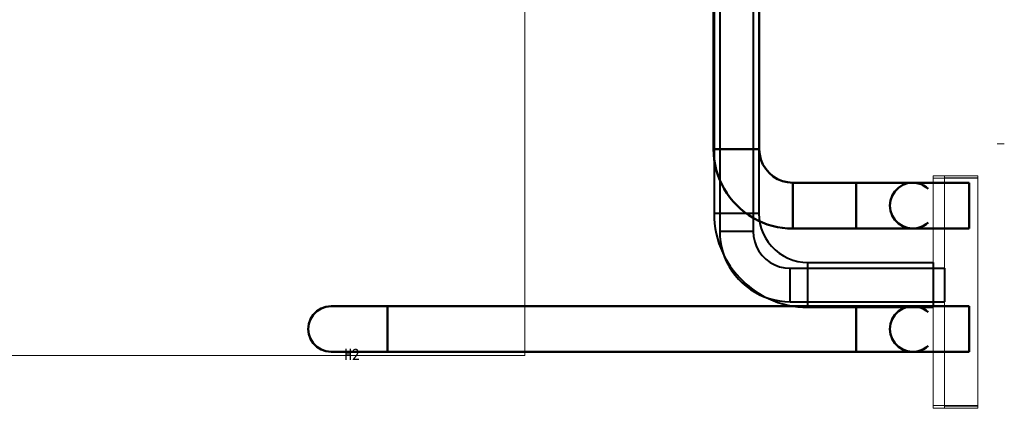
# Model space of a CAD drawing. Header units: millimetres. Extents: x 0 to 1189, y 0 to 841.
# Tile 30 of 53: x 396 to 631, y 503 to 596. Entities that reach past the tile are written whole.
import ezdxf
from ezdxf.enums import TextEntityAlignment as Align

# ---------------------------------------------------------------- set-up
doc = ezdxf.new("R2010")
doc.units = ezdxf.units.MM
for name, color, linetype, lineweight, true_color in [('CONTEXT', 7, 'Continuous', 18, 0xa5a5a5), ('COOLANT', 7, 'Continuous', 50, 0x1e8c46), ('REFRIG', 7, 'Continuous', 40, 0xc83c28)]:
    doc.layers.add(name, color=color, linetype=linetype, lineweight=lineweight, true_color=true_color)
doc.styles.add('ZH', font='simsun.ttc')

msp = doc.modelspace()

# ---------------------------------------------------------------- linework, layer by layer
at = {"layer": 'CONTEXT'}
for points in [[(516.6, 515.6), (516.6, 658.4)], [(629.16, 566), (630.84, 566)], [(613.87, 558.44), (615.21, 558.44), (616.54, 558.44), (617.87, 558.44), (619.21, 558.44), (620.54, 558.44), (621.87, 558.44), (623.21, 558.44), (624.54, 558.44)], [(613.87, 557.81), (613.87, 558.44)], [(613.87, 557.81), (615.21, 557.81), (616.54, 557.81), (617.87, 557.81), (619.21, 557.81), (620.54, 557.81), (621.87, 557.81), (623.21, 557.81), (624.54, 557.81)], [(613.87, 557.81), (615.21, 557.81), (616.54, 557.81), (617.87, 557.81), (619.21, 557.81), (620.54, 557.81), (621.87, 557.81), (623.21, 557.81), (624.54, 557.81)], [(613.87, 503.63), (613.87, 557.81)], [(616.56, 558.44), (617.89, 558.44), (619.22, 558.44), (620.55, 558.44), (621.88, 558.44), (623.21, 558.44), (624.54, 558.44)], [(616.56, 557.94), (616.56, 558.44)], [(616.56, 557.94), (617.89, 557.94), (619.22, 557.94), (620.55, 557.94), (621.88, 557.94), (623.21, 557.94), (624.54, 557.94)], [(616.56, 557.94), (617.89, 557.94), (619.22, 557.94), (620.55, 557.94), (621.88, 557.94), (623.21, 557.94), (624.54, 557.94)], [(616.56, 503.5), (616.56, 557.94)], [(624.54, 557.94), (624.54, 558.44)], [(624.54, 557.81), (624.54, 558.44)], [(624.54, 503.5), (624.54, 557.94)], [(624.54, 503.63), (624.54, 557.81)], [(323.4, 515.6), (516.6, 515.6)], [(613.87, 503.63), (615.21, 503.63), (616.54, 503.63), (617.87, 503.63), (619.21, 503.63), (620.54, 503.63), (621.87, 503.63), (623.21, 503.63), (624.54, 503.63)], [(613.87, 503.63), (615.21, 503.63), (616.54, 503.63), (617.87, 503.63), (619.21, 503.63), (620.54, 503.63), (621.87, 503.63), (623.21, 503.63), (624.54, 503.63)], [(613.87, 503), (613.87, 503.63)], [(613.87, 503), (615.21, 503), (616.54, 503), (617.87, 503), (619.21, 503), (620.54, 503), (621.87, 503), (623.21, 503), (624.54, 503)], [(616.56, 503.5), (617.89, 503.5), (619.22, 503.5), (620.55, 503.5), (621.88, 503.5), (623.21, 503.5), (624.54, 503.5)], [(616.56, 503.5), (617.89, 503.5), (619.22, 503.5), (620.55, 503.5), (621.88, 503.5), (623.21, 503.5), (624.54, 503.5)], [(616.56, 503), (616.56, 503.5)], [(616.56, 503), (617.89, 503), (619.22, 503), (620.55, 503), (621.88, 503), (623.21, 503), (624.54, 503)], [(624.54, 503), (624.54, 503.63)], [(624.54, 503), (624.54, 503.5)]]:
    msp.add_lwpolyline(points, dxfattribs=at)
at = {"layer": 'COOLANT'}
for points in [[(561.54, 564.74), (561.54, 665.96)], [(572.46, 564.74), (572.46, 665.96)], [(580.44, 545.84), (579.2, 545.88), (577.97, 546), (576.75, 546.2), (575.55, 546.48), (574.36, 546.84), (573.21, 547.28), (572.08, 547.79), (570.99, 548.37), (569.94, 549.03), (568.93, 549.75), (567.98, 550.53), (567.08, 551.38), (566.23, 552.28), (565.45, 553.23), (564.73, 554.24), (564.07, 555.29), (563.49, 556.38), (562.98, 557.51), (562.54, 558.66), (562.18, 559.85), (561.9, 561.05), (561.7, 562.27), (561.58, 563.5), (561.54, 564.74)], [(572.46, 564.74), (571.25, 564.74), (570.03, 564.74), (568.82, 564.74), (567.61, 564.74), (566.39, 564.74), (565.18, 564.74), (563.97, 564.74), (562.75, 564.74), (561.54, 564.74)], [(580.44, 556.76), (579.19, 556.86), (577.97, 557.15), (576.82, 557.63), (575.75, 558.28), (574.8, 559.1), (573.98, 560.05), (573.33, 561.12), (572.85, 562.27), (572.56, 563.49), (572.46, 564.74)], [(580.44, 545.84), (580.44, 547.05), (580.44, 548.27), (580.44, 549.48), (580.44, 550.69), (580.44, 551.91), (580.44, 553.12), (580.44, 554.33), (580.44, 555.55), (580.44, 556.76)], [(595.56, 556.76), (580.44, 556.76)], [(595.56, 556.76), (595.56, 555.55), (595.56, 554.33), (595.56, 553.12), (595.56, 551.91), (595.56, 550.69), (595.56, 549.48), (595.56, 548.27), (595.56, 547.05), (595.56, 545.84)], [(595.56, 556.76), (596.78, 556.76), (598, 556.76), (599.23, 556.76), (600.45, 556.76), (601.67, 556.76), (602.89, 556.76), (604.11, 556.76), (605.33, 556.76), (606.56, 556.76), (607.78, 556.76), (609, 556.76)], [(609, 556.76), (607.79, 556.62), (606.63, 556.22), (605.6, 555.57), (604.73, 554.7), (604.08, 553.67), (603.68, 552.51), (603.54, 551.3), (603.68, 550.09), (604.08, 548.93), (604.73, 547.9), (605.6, 547.03), (606.63, 546.38), (607.79, 545.98), (609, 545.84)], [(609, 545.84), (607.79, 545.98), (606.63, 546.38), (605.6, 547.03), (604.73, 547.9), (604.08, 548.93), (603.68, 550.09), (603.54, 551.3), (603.68, 552.51), (604.08, 553.67), (604.73, 554.7), (605.6, 555.57), (606.63, 556.22), (607.79, 556.62), (609, 556.76)], [(609, 545.84), (607.79, 545.98), (606.63, 546.38), (605.6, 547.03), (604.73, 547.9), (604.08, 548.93), (603.68, 550.09), (603.54, 551.3), (603.68, 552.51), (604.08, 553.67), (604.73, 554.7), (605.6, 555.57), (606.63, 556.22), (607.79, 556.62), (609, 556.76)], [(609, 556.76), (609.68, 556.72), (610.35, 556.59), (611, 556.38), (611.62, 556.09), (612.2, 555.72), (612.73, 555.29)], [(609, 556.76), (609.68, 556.72), (610.35, 556.59), (611, 556.38), (611.62, 556.09), (612.2, 555.72), (612.73, 555.29)], [(622.44, 556.76), (621.22, 556.76), (620, 556.76), (618.77, 556.76), (617.55, 556.76), (616.33, 556.76), (615.11, 556.76), (613.89, 556.76), (612.67, 556.76), (611.44, 556.76), (610.22, 556.76), (609, 556.76)], [(622.44, 545.84), (622.44, 547.05), (622.44, 548.27), (622.44, 549.48), (622.44, 550.69), (622.44, 551.91), (622.44, 553.12), (622.44, 554.33), (622.44, 555.55), (622.44, 556.76)], [(612.73, 547.31), (612.2, 546.88), (611.62, 546.51), (611, 546.22), (610.35, 546.01), (609.68, 545.88), (609, 545.84)], [(612.73, 547.31), (612.2, 546.88), (611.62, 546.51), (611, 546.22), (610.35, 546.01), (609.68, 545.88), (609, 545.84)], [(595.56, 545.84), (580.44, 545.84)], [(609, 545.84), (607.78, 545.84), (606.56, 545.84), (605.33, 545.84), (604.11, 545.84), (602.89, 545.84), (601.67, 545.84), (600.45, 545.84), (599.23, 545.84), (598, 545.84), (596.78, 545.84), (595.56, 545.84)], [(622.44, 545.84), (621.22, 545.84), (620, 545.84), (618.77, 545.84), (617.55, 545.84), (616.33, 545.84), (615.11, 545.84), (613.89, 545.84), (612.67, 545.84), (611.44, 545.84), (610.22, 545.84), (609, 545.84)], [(470.4, 527.36), (469.19, 527.22), (468.03, 526.82), (467, 526.17), (466.13, 525.3), (465.48, 524.27), (465.08, 523.11), (464.94, 521.9), (465.08, 520.69), (465.48, 519.53), (466.13, 518.5), (467, 517.63), (468.03, 516.98), (469.19, 516.58), (470.4, 516.44)], [(470.4, 527.36), (469.19, 527.22), (468.03, 526.82), (467, 526.17), (466.13, 525.3), (465.48, 524.27), (465.08, 523.11), (464.94, 521.9), (465.08, 520.69), (465.48, 519.53), (466.13, 518.5), (467, 517.63), (468.03, 516.98), (469.19, 516.58), (470.4, 516.44)], [(483.84, 527.36), (482.62, 527.36), (481.4, 527.36), (480.17, 527.36), (478.95, 527.36), (477.73, 527.36), (476.51, 527.36), (475.29, 527.36), (474.07, 527.36), (472.84, 527.36), (471.62, 527.36), (470.4, 527.36)], [(483.84, 516.44), (483.84, 517.65), (483.84, 518.87), (483.84, 520.08), (483.84, 521.29), (483.84, 522.51), (483.84, 523.72), (483.84, 524.93), (483.84, 526.15), (483.84, 527.36)], [(483.84, 527.36), (595.56, 527.36)], [(595.56, 527.36), (595.56, 526.15), (595.56, 524.93), (595.56, 523.72), (595.56, 522.51), (595.56, 521.29), (595.56, 520.08), (595.56, 518.87), (595.56, 517.65), (595.56, 516.44)], [(595.56, 527.36), (596.78, 527.36), (598, 527.36), (599.23, 527.36), (600.45, 527.36), (601.67, 527.36), (602.89, 527.36), (604.11, 527.36), (605.33, 527.36), (606.56, 527.36), (607.78, 527.36), (609, 527.36)], [(609, 516.44), (607.79, 516.58), (606.63, 516.98), (605.6, 517.63), (604.73, 518.5), (604.08, 519.53), (603.68, 520.69), (603.54, 521.9), (603.68, 523.11), (604.08, 524.27), (604.73, 525.3), (605.6, 526.17), (606.63, 526.82), (607.79, 527.22), (609, 527.36)], [(609, 527.36), (607.79, 527.22), (606.63, 526.82), (605.6, 526.17), (604.73, 525.3), (604.08, 524.27), (603.68, 523.11), (603.54, 521.9), (603.68, 520.69), (604.08, 519.53), (604.73, 518.5), (605.6, 517.63), (606.63, 516.98), (607.79, 516.58), (609, 516.44)], [(609, 527.36), (607.79, 527.22), (606.63, 526.82), (605.6, 526.17), (604.73, 525.3), (604.08, 524.27), (603.68, 523.11), (603.54, 521.9), (603.68, 520.69), (604.08, 519.53), (604.73, 518.5), (605.6, 517.63), (606.63, 516.98), (607.79, 516.58), (609, 516.44)], [(609, 527.36), (609.68, 527.32), (610.35, 527.19), (611, 526.98), (611.62, 526.69), (612.2, 526.32), (612.73, 525.89)], [(609, 527.36), (609, 527.36), (609, 527.36), (609, 527.36), (609, 527.36), (609, 527.36), (609, 527.36)], [(609, 527.36), (609, 527.36), (609, 527.36), (609, 527.36), (609, 527.36), (609, 527.36), (609, 527.36)], [(622.44, 527.36), (621.22, 527.36), (620, 527.36), (618.77, 527.36), (617.55, 527.36), (616.33, 527.36), (615.11, 527.36), (613.89, 527.36), (612.67, 527.36), (611.44, 527.36), (610.22, 527.36), (609, 527.36)], [(622.44, 516.44), (622.44, 517.65), (622.44, 518.87), (622.44, 520.08), (622.44, 521.29), (622.44, 522.51), (622.44, 523.72), (622.44, 524.93), (622.44, 526.15), (622.44, 527.36)], [(470.4, 516.44), (471.62, 516.44), (472.84, 516.44), (474.07, 516.44), (475.29, 516.44), (476.51, 516.44), (477.73, 516.44), (478.95, 516.44), (480.17, 516.44), (481.4, 516.44), (482.62, 516.44), (483.84, 516.44)], [(483.84, 516.44), (595.56, 516.44)], [(595.56, 516.44), (596.78, 516.44), (598, 516.44), (599.23, 516.44), (600.45, 516.44), (601.67, 516.44), (602.89, 516.44), (604.11, 516.44), (605.33, 516.44), (606.56, 516.44), (607.78, 516.44), (609, 516.44)], [(612.73, 517.91), (612.2, 517.48), (611.62, 517.11), (611, 516.82), (610.35, 516.61), (609.68, 516.48), (609, 516.44)], [(609, 516.44), (610.22, 516.44), (611.44, 516.44), (612.67, 516.44), (613.89, 516.44), (615.11, 516.44), (616.33, 516.44), (617.55, 516.44), (618.77, 516.44), (620, 516.44), (621.22, 516.44), (622.44, 516.44)]]:
    msp.add_lwpolyline(points, dxfattribs=at)
at = {"layer": 'REFRIG'}
for points in [[(561.67, 666.8), (561.67, 549.45)], [(563.01, 666.8), (563.01, 545.17)], [(570.99, 666.8), (570.99, 545.17)], [(572.33, 666.8), (572.33, 549.45)], [(561.67, 549.45), (561.7, 548.24), (561.8, 547.03), (561.96, 545.83), (562.19, 544.64), (562.48, 543.46), (562.84, 542.3), (563.26, 541.17), (563.74, 540.05), (564.27, 538.97), (564.87, 537.91), (565.52, 536.89), (566.23, 535.9), (566.99, 534.96), (567.8, 534.06), (568.66, 533.2), (569.56, 532.39), (570.5, 531.63), (571.49, 530.92), (572.51, 530.27), (573.57, 529.67), (574.65, 529.14), (575.77, 528.66), (576.9, 528.24), (578.06, 527.88), (579.24, 527.59), (580.43, 527.36), (581.63, 527.2), (582.84, 527.1), (584.05, 527.07)], [(572.33, 549.45), (571, 549.45), (569.67, 549.45), (568.33, 549.45), (567, 549.45), (565.67, 549.45), (564.33, 549.45), (563, 549.45), (561.67, 549.45)], [(572.33, 549.45), (572.4, 548.23), (572.59, 547.02), (572.91, 545.83), (573.35, 544.69), (573.9, 543.59), (574.57, 542.56), (575.34, 541.61), (576.21, 540.74), (577.16, 539.97), (578.19, 539.3), (579.29, 538.75), (580.43, 538.31), (581.62, 537.99), (582.83, 537.8), (584.05, 537.73)], [(563.01, 545.17), (563.06, 543.92), (563.2, 542.67), (563.43, 541.44), (563.75, 540.23), (564.17, 539.05), (564.67, 537.9), (565.26, 536.79), (565.92, 535.73), (566.67, 534.72), (567.48, 533.77), (568.37, 532.88), (569.32, 532.07), (570.33, 531.32), (571.39, 530.66), (572.5, 530.07), (573.65, 529.57), (574.83, 529.15), (576.04, 528.83), (577.27, 528.6), (578.52, 528.46), (579.77, 528.41)], [(570.99, 545.17), (569.66, 545.17), (568.33, 545.17), (567, 545.17), (565.67, 545.17), (564.34, 545.17), (563.01, 545.17)], [(570.99, 545.17), (571.08, 543.92), (571.35, 542.69), (571.78, 541.52), (572.38, 540.42), (573.13, 539.42), (574.02, 538.53), (575.02, 537.78), (576.12, 537.18), (577.29, 536.75), (578.52, 536.48), (579.77, 536.39)], [(584.05, 527.07), (584.05, 528.4), (584.05, 529.73), (584.05, 531.07), (584.05, 532.4), (584.05, 533.73), (584.05, 535.07), (584.05, 536.4), (584.05, 537.73)], [(584.05, 537.73), (613.87, 537.73)], [(613.87, 537.73), (613.87, 536.4), (613.87, 535.07), (613.87, 533.73), (613.87, 532.4), (613.87, 531.07), (613.87, 529.73), (613.87, 528.4), (613.87, 527.07)], [(579.77, 528.41), (579.77, 529.74), (579.77, 531.07), (579.77, 532.4), (579.77, 533.73), (579.77, 535.06), (579.77, 536.39)], [(579.77, 536.39), (616.56, 536.39)], [(616.56, 536.39), (616.56, 535.06), (616.56, 533.73), (616.56, 532.4), (616.56, 531.07), (616.56, 529.74), (616.56, 528.41)], [(579.77, 528.41), (616.56, 528.41)], [(584.05, 527.07), (613.87, 527.07)]]:
    msp.add_lwpolyline(points, dxfattribs=at)

# ---------------------------------------------------------------- texts
at = {"layer": 'COOLANT', "style": 'ZH'}
msp.add_text('H2', height=2.7, dxfattribs=at).set_placement((475.4, 515.9), align=Align.MIDDLE_CENTER)

doc.saveas('drawing.dxf')
